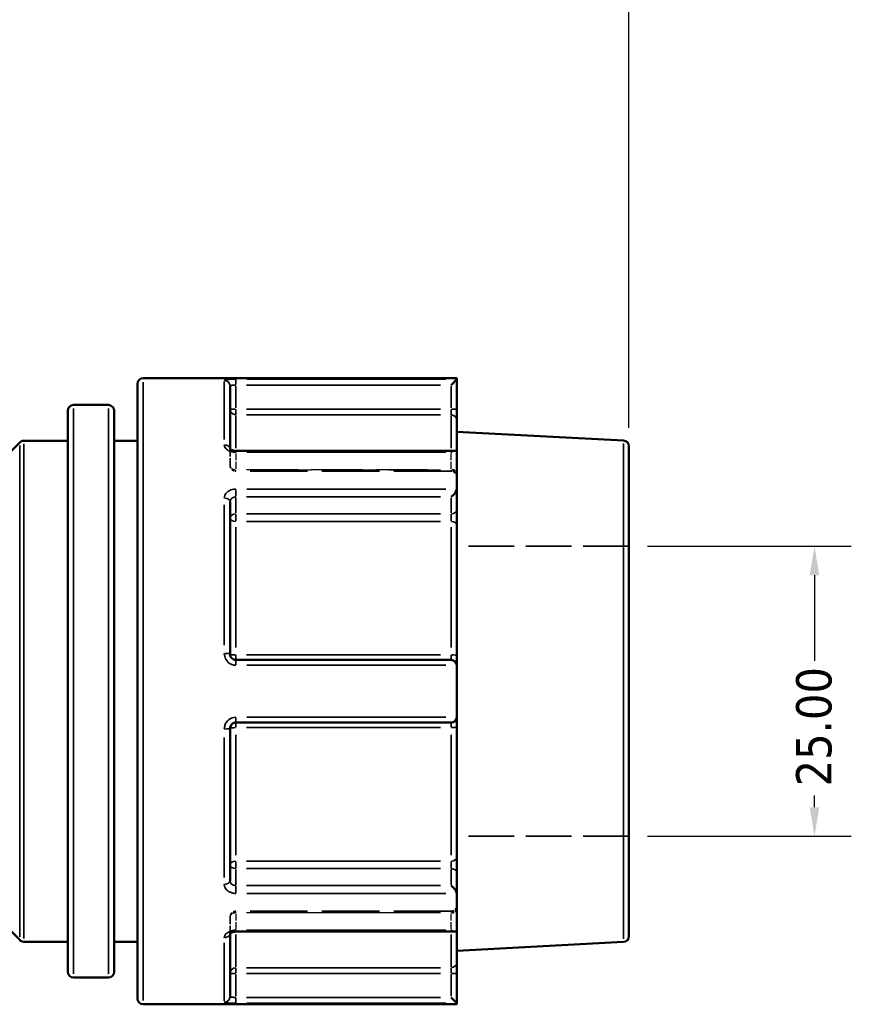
# Model space of a CAD drawing. Header units: millimetres. Extents: x 0 to 926, y 0 to 963.
# Tile 7 of 18: x 451 to 522, y 440 to 525. Entities that reach past the tile are written whole.
import ezdxf

# ---------------------------------------------------------------- set-up
doc = ezdxf.new("R2010")
doc.units = ezdxf.units.MM
doc.linetypes.add('DASHED', pattern=[0.2067, 0.1654, -0.0413])
for name, color, linetype, lineweight in [('Dimension (ANSI)', 7, 'Continuous', 25), ('Hidden (ANSI)', 7, 'DASHED', 35), ('Hidden Narrow (ANSI)', 7, 'DASHED', 25), ('Visible (ANSI)', 7, 'Continuous', 50), ('Visible Narrow (ANSI)', 7, 'Continuous', 35)]:
    doc.layers.add(name, color=color, linetype=linetype, lineweight=lineweight)
doc.styles.add('Note Text (ANSI)', font='tahoma.ttf')
doc.dimstyles.new('Default - mm (ANSI)', dxfattribs={"dimtxt": 3.048, "dimasz": 2.5, "dimexe": 3.175, "dimexo": 1.6002, "dimgap": 0.8, "dimtad": 0, "dimtoh": 1, "dimrnd": 1e-08, "dimzin": 4, "dimdsep": 46, "dimtxsty": 'Note Text (ANSI)', "dimcen": 0.09, "dimdle": 10, "dimclrd": 256, "dimclre": 256, "dimclrt": 256, "dimadec": 1, "dimazin": 1, "dimtfac": 1, "dimtofl": 0, "dimtmove": 0, "dimatfit": 3, "dimfxl": 1, "dimtolj": 1, "dimtzin": 4, "dimlwd": -1, "dimlwe": -1, "dimarcsym": 0})

# ---------------------------------------------------------------- blocks, each defined once
blk = doc.blocks.new('*D9')
at = {"layer": 'Defpoints', "color": 0, "transparency": 16777216}
for p in [(503.236, 479.5), (503.236, 454.5), (519.236, 454.5)]:
    blk.add_point(p, dxfattribs=at)
at = {"layer": 'Dimension (ANSI)', "transparency": 16777216}
for p, q in [((504.836, 479.5), (522.411, 479.5)), ((519.236, 477), (519.236, 469.625)), ((519.236, 457), (519.236, 457.995)), ((504.836, 454.5), (522.411, 454.5))]:
    blk.add_line(p, q, dxfattribs=at)
for points in [[(518.819, 477), (519.653, 477), (519.236, 479.5)], [(518.819, 457), (519.653, 457), (519.236, 454.5)]]:
    blk.add_solid(points, dxfattribs=at)
at = {"layer": 'Dimension (ANSI)', "transparency": 16777216, "insert": (517.649, 458.795), "char_height": 3.048, "attachment_point": 1, "rotation": 90, "style": 'Note Text (ANSI)'}
blk.add_mtext('\\A1;25.00', dxfattribs=at)
blk = doc.blocks.new('*D10')
at = {"layer": 'Defpoints', "color": 0, "transparency": 16777216}
for p in [(503.236, 576.14), (397.236, 523.553), (503.236, 488.126)]:
    blk.add_point(p, dxfattribs=at)
at = {"layer": 'Dimension (ANSI)', "transparency": 16777216}
for p, q in [((397.236, 525.153), (397.236, 579.315)), ((503.236, 489.726), (503.236, 579.315)), ((399.736, 576.14), (445.896, 576.14)), ((500.736, 576.14), (459.576, 576.14))]:
    blk.add_line(p, q, dxfattribs=at)
for points in [[(399.736, 576.557), (399.736, 575.724), (397.236, 576.14)], [(500.736, 576.557), (500.736, 575.724), (503.236, 576.14)]]:
    blk.add_solid(points, dxfattribs=at)
at = {"layer": 'Dimension (ANSI)', "transparency": 16777216, "insert": (446.696, 577.727), "char_height": 3.048, "attachment_point": 1, "style": 'Note Text (ANSI)'}
blk.add_mtext('\\A1;106.00', dxfattribs=at)

msp = doc.modelspace()

# ---------------------------------------------------------------- linework, layer by layer
at = {"layer": 'Hidden (ANSI)', "ltscale": 0.083185}
msp.add_line((468.836, 487.891), (468.836, 487.864), dxfattribs=at)
at = {"layer": 'Hidden (ANSI)', "ltscale": 3.750024}
for p, q in [((468.836, 486.472), (468.836, 487.864)), ((468.836, 446.137), (468.836, 447.529))]:
    msp.add_line(p, q, dxfattribs=at)
at = {"layer": 'Hidden (ANSI)', "ltscale": 29.930656}
for p, q in [((487.896, 485.972), (469.336, 485.972)), ((487.896, 448.029), (469.336, 448.029))]:
    msp.add_line(p, q, dxfattribs=at)
at = {"layer": 'Hidden (ANSI)', "ltscale": 23.931623}
for p, q in [((503.236, 479.5), (488.396, 479.5)), ((503.236, 454.5), (488.396, 454.5))]:
    msp.add_line(p, q, dxfattribs=at)
at = {"layer": 'Hidden (ANSI)', "ltscale": 0.083281}
msp.add_line((468.836, 446.137), (468.836, 446.11), dxfattribs=at)
at = {"layer": 'Hidden (ANSI)', "ltscale": 1.495845}
for centre, start, end in [((469.336, 486.472), 180, 270), ((487.896, 485.472), 0, 90), ((487.896, 448.529), 270, 0), ((469.336, 447.529), 90, 180)]:
    msp.add_arc(centre, 0.5, start, end, dxfattribs=at)
at = {"layer": 'Hidden (ANSI)', "ltscale": 1.007576}
for centre, major_axis, start_param, end_param in [((487.896, 487.23), (0.462, 0.462), 0.392699, 1.178097), ((487.896, 446.771), (0.462, -0.462), 5.105088, 5.890486)]:
    msp.add_ellipse(centre, major_axis=major_axis, ratio=0.414214, start_param=start_param, end_param=end_param, dxfattribs=at)
at = {"layer": 'Hidden (ANSI)', "ltscale": 0.487662}
msp.add_open_spline([(468.836, 487.864), (468.836, 487.884), (468.83, 487.899), (468.829, 487.901), (468.829, 487.901), (468.829, 487.901)], degree=3, knots=[0, 0, 0, 0, 0.03150283, 0.03150283, 0.03284169, 0.03284169, 0.03284169, 0.03284169], dxfattribs=at)
at = {"layer": 'Hidden (ANSI)', "ltscale": 0.48903}
msp.add_open_spline([(468.829, 487.9), (468.829, 487.9), (468.831, 487.897), (468.835, 487.884), (468.836, 487.874), (468.836, 487.864)], degree=3, knots=[0.12457754, 0.12457754, 0.12457754, 0.12457754, 0.14099237, 0.14099237, 0.15751275, 0.15751275, 0.15751275, 0.15751275], dxfattribs=at)
at = {"layer": 'Hidden (ANSI)', "ltscale": 2.105221}
msp.add_open_spline([(469.336, 446.271), (469.281, 446.271), (469.226, 446.267), (469.122, 446.25), (469.073, 446.238), (468.988, 446.209), (468.951, 446.192), (468.893, 446.159), (468.871, 446.143), (468.842, 446.117), (468.834, 446.107), (468.828, 446.098), (468.83, 446.101), (468.835, 446.117), (468.836, 446.126), (468.836, 446.137)], degree=3, knots=[0, 0, 0, 0, 0.0245098, 0.0245098, 0.0487357, 0.0487357, 0.0721494, 0.0721494, 0.0944909, 0.0944909, 0.1164199, 0.1164199, 0.1409924, 0.1409924, 0.1575128, 0.1575128, 0.1575128, 0.1575128], dxfattribs=at)
at = {"layer": 'Hidden (ANSI)', "ltscale": 0.488977}
msp.add_open_spline([(468.836, 446.137), (468.836, 446.117), (468.83, 446.102), (468.829, 446.1), (468.829, 446.1), (468.829, 446.1)], degree=3, knots=[0, 0, 0, 0, 0.03150283, 0.03150283, 0.03293512, 0.03293512, 0.03293512, 0.03293512], dxfattribs=at)
at = {"layer": 'Hidden Narrow (ANSI)', "ltscale": 0.071139}
for p, q in [((469.336, 487.585), (469.336, 487.61)), ((469.336, 446.391), (469.336, 446.416))]:
    msp.add_line(p, q, dxfattribs=at)
at = {"layer": 'Hidden Narrow (ANSI)', "ltscale": 3.550614}
for p, q in [((469.336, 487.51), (469.336, 486.192)), ((487.896, 486.192), (487.896, 487.51)), ((469.336, 447.809), (469.336, 446.491)), ((487.896, 446.491), (487.896, 447.809))]:
    msp.add_line(p, q, dxfattribs=at)
at = {"layer": 'Hidden Narrow (ANSI)', "ltscale": 26.937592}
for p, q in [((486.968, 487.583), (470.264, 487.583)), ((470.264, 486.119), (486.968, 486.119)), ((486.968, 486.076), (470.264, 486.076)), ((470.264, 447.925), (486.968, 447.925)), ((486.968, 447.882), (470.264, 447.882)), ((470.264, 446.418), (486.968, 446.418))]:
    msp.add_line(p, q, dxfattribs=at)
at = {"layer": 'Hidden Narrow (ANSI)', "ltscale": 0.490266}
for p, q in [((487.896, 487.591), (487.896, 487.722)), ((487.896, 446.278), (487.896, 446.41))]:
    msp.add_line(p, q, dxfattribs=at)
at = {"layer": 'Hidden Narrow (ANSI)', "ltscale": 0.673075}
for p, q in [((469.336, 485.973), (469.336, 486.105)), ((487.896, 486.105), (487.896, 485.973)), ((469.336, 447.896), (469.336, 448.028)), ((487.896, 448.028), (487.896, 447.896))]:
    msp.add_line(p, q, dxfattribs=at)
at = {"layer": 'Hidden Narrow (ANSI)', "ltscale": 0.062062}
msp.add_ellipse((468.336, 487.864), major_axis=(0.5, 0), ratio=0.787319, start_param=0.003626, end_param=0.068899, dxfattribs=at)
at = {"layer": 'Hidden Narrow (ANSI)', "ltscale": 1.346251}
for centre, major_axis, ratio, start_param, end_param in [((469.336, 486.472), (-0.5, 0), 0.707107, 0.07854, 1.492257), ((469.336, 486.472), (-0.5, 0), 0.793254, 0.07854, 1.492257), ((487.896, 485.765), (0.5, 0), 0.707107, 0.07854, 1.492257), ((487.896, 485.679), (0.5, 0), 0.793254, 0.07854, 1.492257), ((469.336, 447.529), (-0.5, 0), 0.793254, 4.790929, 6.204645), ((469.336, 447.529), (-0.5, 0), 0.707107, 4.790929, 6.204645), ((487.896, 448.322), (0.5, 0), 0.793254, 4.790929, 6.204645), ((487.896, 448.236), (0.5, 0), 0.707107, 4.790929, 6.204645)]:
    msp.add_ellipse(centre, major_axis=major_axis, ratio=ratio, start_param=start_param, end_param=end_param, dxfattribs=at)
at = {"layer": 'Hidden Narrow (ANSI)', "ltscale": 0.062173}
msp.add_ellipse((468.336, 446.137), major_axis=(0.5, 0), ratio=0.787319, start_param=6.214163, end_param=6.279553, dxfattribs=at)
at = {"layer": 'Hidden Narrow (ANSI)', "ltscale": 1.36077}
msp.add_open_spline([(469.336, 487.583), (469.303, 487.583), (469.27, 487.585), (469.186, 487.595), (469.136, 487.606), (469.03, 487.641), (468.978, 487.668), (468.883, 487.739), (468.849, 487.786), (468.837, 487.844), (468.836, 487.854), (468.836, 487.864)], degree=3, knots=[0, 0, 0, 0, 0.0197925, 0.0197925, 0.0514605, 0.0514605, 0.0926289, 0.0926289, 0.1461479, 0.1461479, 0.1575128, 0.1575128, 0.1575128, 0.1575128], dxfattribs=at)
at = {"layer": 'Hidden Narrow (ANSI)', "ltscale": 1.360673}
msp.add_open_spline([(468.836, 446.137), (468.836, 446.163), (468.844, 446.191), (468.883, 446.26), (468.926, 446.3), (469.058, 446.375), (469.156, 446.405), (469.286, 446.417), (469.311, 446.418), (469.336, 446.418)], degree=3, knots=[0, 0, 0, 0, 0.0304216, 0.0304216, 0.0790962, 0.0790962, 0.1423732, 0.1423732, 0.1575142, 0.1575142, 0.1575142, 0.1575142], dxfattribs=at)
at = {"layer": 'Visible (ANSI)'}
for p, q in [((460.836, 440.5), (460.836, 493.5)), ((488.396, 494), (461.336, 494)), ((488.394, 493.907), (487.896, 493.409)), ((488.396, 494), (488.396, 493.911)), ((488.396, 491.338), (488.396, 493.911)), ((468.836, 493.307), (468.836, 487.891)), ((458.336, 491.689), (455.336, 491.689)), ((454.836, 442.812), (454.836, 491.189)), ((458.836, 491.189), (458.836, 442.812)), ((488.396, 490.346), (488.396, 491.338)), ((488.396, 490.346), (488.396, 487.584)), ((502.762, 488.625), (488.396, 489.378)), ((442.883, 480.647), (450.69, 488.454)), ((454.836, 488.6), (451.043, 488.6)), ((460.836, 488.6), (458.836, 488.6)), ((488.25, 487.73), (469.336, 487.73)), ((488.396, 487.584), (488.396, 484.473)), ((503.236, 488.126), (503.236, 445.875)), ((488.396, 482.654), (488.396, 484.473)), ((468.836, 483.339), (468.836, 470.2)), ((488.396, 481.338), (488.396, 482.654)), ((488.396, 481.338), (488.396, 470.07)), ((487.896, 469.7), (469.336, 469.7)), ((488.396, 469.2), (488.396, 470.07)), ((488.396, 469.2), (488.396, 464.8)), ((488.396, 463.931), (488.396, 464.8)), ((468.836, 463.8), (468.836, 450.662)), ((469.336, 464.3), (487.896, 464.3)), ((488.396, 463.931), (488.396, 452.663)), ((442.883, 453.354), (450.69, 445.547)), ((488.396, 451.347), (488.396, 452.663)), ((488.396, 449.528), (488.396, 451.347)), ((488.396, 449.528), (488.396, 446.416)), ((468.836, 446.11), (468.836, 440.694)), ((469.336, 446.271), (488.25, 446.271)), ((488.396, 446.416), (488.396, 443.655)), ((454.836, 445.4), (451.043, 445.4)), ((460.836, 445.4), (458.836, 445.4)), ((502.762, 445.376), (488.396, 444.623)), ((488.396, 442.663), (488.396, 443.655)), ((488.396, 440.09), (488.396, 442.663)), ((458.336, 442.312), (455.336, 442.312)), ((488.396, 440), (461.336, 440)), ((487.896, 440.592), (488.394, 440.094)), ((488.396, 440.09), (488.396, 440))]:
    msp.add_line(p, q, dxfattribs=at)
for centre, start, end in [((461.336, 493.5), 90, 180), ((455.336, 491.189), 90, 180), ((458.336, 491.189), 0, 90), ((451.043, 488.1), 90, 135), ((502.736, 488.126), 0, 87), ((487.896, 469.2), 4.76211, 90), ((487.896, 464.8), 270, 355.23789), ((502.736, 445.875), 273, 0), ((451.043, 445.9), 225, 270), ((455.336, 442.812), 180, 270), ((458.336, 442.812), 270, 0), ((461.336, 440.5), 180, 270)]:
    msp.add_arc(centre, 0.5, start, end, dxfattribs=at)
for centre, major_axis, start_param, end_param in [((487.896, 487.23), (0.462, 0.462), 5.973601, 6.675884), ((487.896, 484.118), (-0.462, -0.462), 1.178097, 2.665779), ((487.896, 449.882), (-0.462, 0.462), 3.617406, 5.105088), ((487.896, 446.771), (0.462, -0.462), 5.890486, 6.59277)]:
    msp.add_ellipse(centre, major_axis=major_axis, ratio=0.414214, start_param=start_param, end_param=end_param, dxfattribs=at)
for points in [[(488.396, 493.911), (488.396, 493.91), (488.396, 493.908), (488.394, 493.907)], [(488.394, 487.611), (488.396, 487.602), (488.396, 487.593), (488.396, 487.584)], [(488.396, 484.473), (488.396, 484.463), (488.396, 484.452), (488.394, 484.441)], [(488.394, 469.242), (488.396, 469.228), (488.396, 469.214), (488.396, 469.2)], [(488.396, 464.8), (488.396, 464.787), (488.396, 464.773), (488.394, 464.759)], [(488.394, 449.559), (488.396, 449.549), (488.396, 449.538), (488.396, 449.528)], [(488.396, 446.416), (488.396, 446.408), (488.396, 446.399), (488.394, 446.39)], [(488.394, 440.094), (488.396, 440.093), (488.396, 440.091), (488.396, 440.09)]]:
    msp.add_open_spline(points, degree=3, dxfattribs=at)
for points, knots in [([(469.336, 487.73), (469.281, 487.73), (469.226, 487.734), (469.122, 487.751), (469.073, 487.763), (468.988, 487.792), (468.951, 487.809), (468.893, 487.842), (468.871, 487.858), (468.842, 487.884), (468.834, 487.894), (468.83, 487.9), (468.829, 487.901), (468.829, 487.9)], [0, 0, 0, 0, 0.0245098, 0.0245098, 0.0487357, 0.0487357, 0.0721494, 0.0721494, 0.0944909, 0.0944909, 0.1164199, 0.1164199, 0.1245775, 0.1245775, 0.1245775, 0.1245775]), ([(469.336, 469.7), (469.303, 469.7), (469.271, 469.704), (469.187, 469.72), (469.138, 469.739), (469.033, 469.797), (468.98, 469.843), (468.885, 469.967), (468.851, 470.051), (468.837, 470.159), (468.836, 470.18), (468.836, 470.2)], [0, 0, 0, 0, 0.0196343, 0.0196343, 0.0510491, 0.0510491, 0.0918884, 0.0918884, 0.1449795, 0.1449795, 0.1575128, 0.1575128, 0.1575128, 0.1575128]), ([(468.836, 463.8), (468.836, 463.857), (468.846, 463.914), (468.896, 464.054), (468.95, 464.131), (469.109, 464.26), (469.222, 464.3), (469.336, 464.3)], [0, 0, 0, 0, 0.0343585, 0.0343585, 0.089332, 0.089332, 0.1575135, 0.1575135, 0.1575135, 0.1575135]), ([(468.829, 446.1), (468.829, 446.1), (468.835, 446.11), (468.863, 446.136), (468.882, 446.152), (468.934, 446.183), (468.967, 446.199), (469.044, 446.229), (469.088, 446.242), (469.186, 446.262), (469.24, 446.268), (469.308, 446.271), (469.322, 446.271), (469.336, 446.271)], [0.0329351, 0.0329351, 0.0329351, 0.0329351, 0.0597192, 0.0597192, 0.0817575, 0.0817575, 0.103952, 0.103952, 0.1271525, 0.1271525, 0.15123, 0.15123, 0.1575142, 0.1575142, 0.1575142, 0.1575142])]:
    msp.add_open_spline(points, degree=3, knots=knots, dxfattribs=at)
at = {"layer": 'Visible Narrow (ANSI)'}
for p, q in [((461.336, 493.668), (461.336, 440.333)), ((468.336, 488.702), (468.336, 493.704)), ((469.336, 493.446), (469.336, 493.903)), ((470.264, 493.409), (486.968, 493.409)), ((487.441, 493.907), (470.289, 493.907)), ((469.336, 491.441), (469.336, 493.305)), ((487.896, 493.305), (487.896, 491.441)), ((455.336, 491.385), (455.336, 442.616)), ((458.336, 442.616), (458.336, 491.385)), ((469.297, 491.338), (468.838, 491.338)), ((469.336, 490.848), (469.336, 491.302)), ((486.968, 491.338), (470.264, 491.338)), ((470.264, 490.842), (486.968, 490.842)), ((487.896, 491.302), (487.896, 490.848)), ((488.395, 491.338), (487.935, 491.338)), ((469.336, 490.774), (469.336, 487.97)), ((487.896, 487.97), (487.896, 490.774)), ((451.043, 488.335), (451.043, 445.666)), ((502.762, 445.642), (502.762, 488.359)), ((450.69, 445.811), (450.69, 488.19)), ((469.336, 487.623), (469.336, 487.729)), ((470.289, 487.611), (487.441, 487.611)), ((469.336, 483.792), (469.336, 484.412)), ((487.441, 484.441), (470.289, 484.441)), ((469.336, 482.374), (469.336, 483.692)), ((470.264, 483.765), (486.968, 483.765)), ((487.896, 483.692), (487.896, 482.374)), ((468.336, 470.988), (468.336, 483.064)), ((469.336, 481.672), (469.336, 482.274)), ((486.968, 482.3), (470.264, 482.3)), ((470.264, 481.642), (486.968, 481.642)), ((487.896, 482.274), (487.896, 481.672)), ((469.336, 481.138), (469.336, 470.759)), ((487.896, 470.759), (487.896, 481.138)), ((469.336, 469.702), (469.336, 470.1)), ((469.336, 469.279), (469.336, 469.699)), ((486.968, 470.135), (470.264, 470.135)), ((487.896, 470.1), (487.896, 469.702)), ((470.289, 469.242), (487.441, 469.242)), ((469.336, 464.302), (469.336, 464.722)), ((487.441, 464.759), (470.289, 464.759)), ((469.336, 463.901), (469.336, 464.299)), ((470.264, 463.866), (486.968, 463.866)), ((487.896, 464.299), (487.896, 463.901)), ((468.336, 450.937), (468.336, 463.013)), ((469.336, 463.242), (469.336, 452.863)), ((487.896, 452.863), (487.896, 463.242)), ((469.336, 451.727), (469.336, 452.329)), ((486.968, 452.359), (470.264, 452.359)), ((487.896, 452.329), (487.896, 451.727)), ((469.336, 450.309), (469.336, 451.627)), ((470.264, 451.701), (486.968, 451.701)), ((487.896, 451.627), (487.896, 450.309)), ((469.336, 449.589), (469.336, 450.209)), ((486.968, 450.236), (470.264, 450.236)), ((470.289, 449.559), (487.441, 449.559)), ((469.336, 446.271), (469.336, 446.378)), ((469.336, 446.031), (469.336, 443.227)), ((487.441, 446.39), (470.289, 446.39)), ((487.896, 443.227), (487.896, 446.031)), ((468.336, 440.296), (468.336, 445.299)), ((468.838, 442.663), (469.297, 442.663)), ((469.336, 442.699), (469.336, 443.153)), ((469.336, 440.696), (469.336, 442.56)), ((486.968, 443.159), (470.264, 443.159)), ((470.264, 442.663), (486.968, 442.663)), ((487.896, 443.153), (487.896, 442.699)), ((487.896, 442.56), (487.896, 440.696)), ((487.935, 442.663), (488.395, 442.663)), ((469.336, 440.098), (469.336, 440.555)), ((486.968, 440.592), (470.264, 440.592)), ((470.289, 440.094), (487.441, 440.094))]:
    msp.add_line(p, q, dxfattribs=at)
for centre, major_axis, ratio, start_param, end_param in [((468.336, 493.307), (0.5, 0), 0.992682, 0.07854, 1.492257), ((469.336, 491.338), (-0.5, 0), 0.991466, 0.07854, 1.492257), ((487.896, 490.346), (0.5, 0), 0.991466, 0.07854, 1.492257), ((468.336, 487.864), (0.5, 0), 0.787319, 0.147439, 1.495883), ((468.336, 483.339), (0.5, 0), 0.616546, 0.07854, 1.492257), ((487.896, 482.654), (0.5, 0), 0.707107, 4.790929, 6.204645), ((469.336, 481.947), (-0.5, 0), 0.707107, 4.790929, 6.204645), ((469.336, 481.947), (-0.5, 0), 0.608891, 0.07854, 1.492257), ((487.896, 481.338), (0.5, 0), 0.608891, 0.07854, 1.492257), ((468.336, 470.2), (0.5, 0), 0.120755, 0.07854, 1.492257), ((469.336, 470.2), (-0.5, 0), 0.130364, 0.07854, 1.492257), ((487.896, 470.07), (0.5, 0), 0.130364, 0.07854, 1.492257), ((468.336, 463.8), (0.5, 0), 0.120755, 4.790929, 6.204645), ((469.336, 463.8), (-0.5, 0), 0.130364, 4.790929, 6.204645), ((487.896, 463.931), (0.5, 0), 0.130364, 4.790929, 6.204645), ((487.896, 452.663), (0.5, 0), 0.608891, 4.790929, 6.204645), ((469.336, 452.054), (-0.5, 0), 0.608891, 4.790929, 6.204645), ((469.336, 452.054), (-0.5, 0), 0.707107, 0.07854, 1.492257), ((487.896, 451.347), (0.5, 0), 0.707107, 0.07854, 1.492257), ((468.336, 450.662), (0.5, 0), 0.616546, 4.790929, 6.204645), ((468.336, 446.137), (0.5, 0), 0.787319, 4.787296, 6.135623), ((487.896, 443.655), (0.5, 0), 0.991466, 4.790929, 6.204645), ((469.336, 442.663), (-0.5, 0), 0.991466, 4.790929, 6.204645), ((468.336, 440.694), (0.5, 0), 0.992682, 4.790929, 6.204645)]:
    msp.add_ellipse(centre, major_axis=major_axis, ratio=ratio, start_param=start_param, end_param=end_param, dxfattribs=at)
for points, knots in [([(469.336, 493.907), (469.109, 493.907), (468.882, 493.901), (468.564, 493.877), (468.455, 493.861), (468.356, 493.83), (468.336, 493.817), (468.336, 493.803)], [-0.1575135, -0.1575135, -0.1575135, -0.1575135, -0.089332, -0.089332, -0.0343585, -0.0343585, 0, 0, 0, 0]), ([(468.836, 493.307), (468.836, 493.32), (468.846, 493.333), (468.896, 493.364), (468.95, 493.379), (469.109, 493.403), (469.222, 493.409), (469.336, 493.409)], [0, 0, 0, 0, 0.0343585, 0.0343585, 0.089332, 0.089332, 0.1575135, 0.1575135, 0.1575135, 0.1575135]), ([(468.336, 488.258), (468.336, 488.234), (468.338, 488.21), (468.362, 488.075), (468.43, 487.965), (468.62, 487.801), (468.725, 487.741), (468.936, 487.663), (469.036, 487.638), (469.204, 487.616), (469.27, 487.611), (469.336, 487.611)], [-0.1575128, -0.1575128, -0.1575128, -0.1575128, -0.1461479, -0.1461479, -0.0926289, -0.0926289, -0.0514605, -0.0514605, -0.0197925, -0.0197925, 0, 0, 0, 0]), ([(469.336, 484.441), (469.286, 484.441), (469.235, 484.438), (468.977, 484.408), (468.779, 484.33), (468.516, 484.123), (468.429, 484.01), (468.351, 483.81), (468.336, 483.729), (468.336, 483.647)], [-0.1575142, -0.1575142, -0.1575142, -0.1575142, -0.1423732, -0.1423732, -0.0790962, -0.0790962, -0.0304216, -0.0304216, 0, 0, 0, 0]), ([(468.836, 483.339), (468.836, 483.383), (468.844, 483.427), (468.883, 483.535), (468.926, 483.595), (469.058, 483.706), (469.156, 483.747), (469.286, 483.763), (469.311, 483.765), (469.336, 483.765)], [0, 0, 0, 0, 0.0304216, 0.0304216, 0.0790962, 0.0790962, 0.1423732, 0.1423732, 0.1575142, 0.1575142, 0.1575142, 0.1575142]), ([(468.336, 470.261), (468.336, 470.219), (468.339, 470.176), (468.366, 469.957), (468.435, 469.785), (468.624, 469.532), (468.729, 469.44), (468.939, 469.32), (469.038, 469.282), (469.205, 469.249), (469.271, 469.242), (469.336, 469.242)], [-0.1575128, -0.1575128, -0.1575128, -0.1575128, -0.1449795, -0.1449795, -0.0918884, -0.0918884, -0.0510491, -0.0510491, -0.0196343, -0.0196343, 0, 0, 0, 0]), ([(469.336, 464.759), (469.109, 464.759), (468.882, 464.677), (468.564, 464.414), (468.455, 464.256), (468.356, 463.972), (468.336, 463.856), (468.336, 463.74)], [-0.1575135, -0.1575135, -0.1575135, -0.1575135, -0.089332, -0.089332, -0.0343585, -0.0343585, 0, 0, 0, 0]), ([(468.336, 450.354), (468.336, 450.323), (468.338, 450.293), (468.362, 450.121), (468.43, 449.985), (468.62, 449.786), (468.725, 449.714), (468.936, 449.62), (469.036, 449.591), (469.204, 449.565), (469.27, 449.559), (469.336, 449.559)], [-0.1575128, -0.1575128, -0.1575128, -0.1575128, -0.1461479, -0.1461479, -0.0926289, -0.0926289, -0.0514605, -0.0514605, -0.0197925, -0.0197925, 0, 0, 0, 0]), ([(469.336, 450.236), (469.303, 450.236), (469.27, 450.239), (469.186, 450.253), (469.136, 450.268), (469.03, 450.318), (468.978, 450.356), (468.883, 450.463), (468.849, 450.536), (468.837, 450.629), (468.836, 450.645), (468.836, 450.662)], [0, 0, 0, 0, 0.0197925, 0.0197925, 0.0514605, 0.0514605, 0.0926289, 0.0926289, 0.1461479, 0.1461479, 0.1575128, 0.1575128, 0.1575128, 0.1575128]), ([(469.336, 446.39), (469.286, 446.39), (469.235, 446.387), (468.977, 446.361), (468.779, 446.295), (468.516, 446.124), (468.429, 446.031), (468.351, 445.871), (468.336, 445.807), (468.336, 445.743)], [-0.1575142, -0.1575142, -0.1575142, -0.1575142, -0.1423732, -0.1423732, -0.0790962, -0.0790962, -0.0304216, -0.0304216, 0, 0, 0, 0]), ([(468.336, 440.198), (468.336, 440.193), (468.339, 440.188), (468.366, 440.162), (468.435, 440.144), (468.624, 440.119), (468.729, 440.111), (468.939, 440.1), (469.038, 440.097), (469.205, 440.094), (469.271, 440.094), (469.336, 440.094)], [-0.1575128, -0.1575128, -0.1575128, -0.1575128, -0.1449795, -0.1449795, -0.0918884, -0.0918884, -0.0510491, -0.0510491, -0.0196343, -0.0196343, 0, 0, 0, 0]), ([(469.336, 440.592), (469.303, 440.592), (469.271, 440.592), (469.187, 440.595), (469.138, 440.598), (469.033, 440.609), (468.98, 440.617), (468.885, 440.641), (468.851, 440.659), (468.837, 440.684), (468.836, 440.689), (468.836, 440.694)], [0, 0, 0, 0, 0.0196343, 0.0196343, 0.0510491, 0.0510491, 0.0918884, 0.0918884, 0.1449795, 0.1449795, 0.1575128, 0.1575128, 0.1575128, 0.1575128])]:
    msp.add_open_spline(points, degree=3, knots=knots, dxfattribs=at)

# ---------------------------------------------------------------- dimensions: what is measured, and where the dimension line sits
at = {"layer": 'Dimension (ANSI)'}
dim = msp.add_linear_dim(base=(503.236, 576.14), p1=(397.236, 523.553), p2=(503.236, 488.126), dimstyle='Default - mm (ANSI)', override={"dimgap": 0.8, "dimtoh": 0, "dimdec": 2, "dimtol": 0, "dimlim": 0, "dimtp": 0, "dimtm": 0, "dimtdec": 2, "dimatfit": 1}, dxfattribs=at)
dim.commit()
dim.dimension.update_dxf_attribs({"geometry": '*D10', "text_midpoint": (452.736, 576.14), "dimtype": 160})
dim = msp.add_linear_dim(base=(519.236, 454.5), p1=(503.236, 479.5), p2=(503.236, 454.5), angle=90, dimstyle='Default - mm (ANSI)', override={"dimgap": 0.8, "dimtoh": 0, "dimdec": 2, "dimtol": 0, "dimlim": 0, "dimtp": 0, "dimtm": 0, "dimtdec": 2, "dimatfit": 1}, dxfattribs=at)
dim.commit()
dim.dimension.update_dxf_attribs({"geometry": '*D9', "text_midpoint": (519.236, 463.81), "dimtype": 160})

doc.saveas('drawing.dxf')
